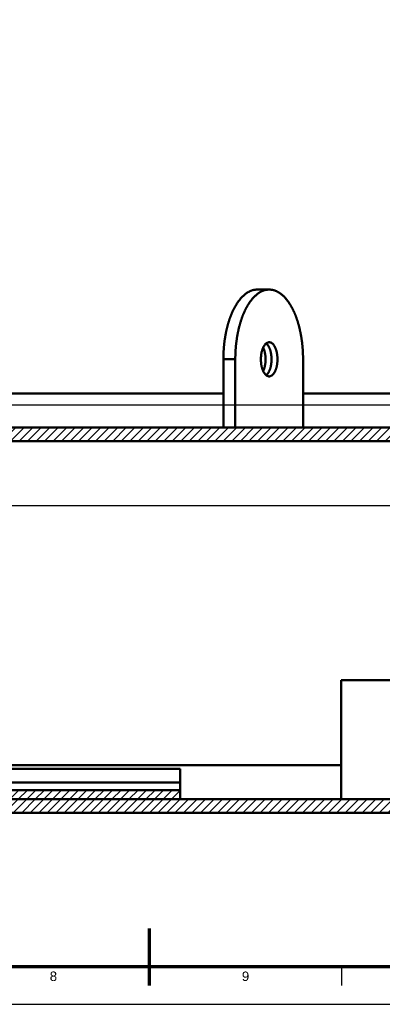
# Model space of a CAD drawing. Header units: millimetres. Extents: x 0 to 841, y 0 to 594.
# Tile 3 of 7: x 391 to 487, y 0 to 260. Entities that reach past the tile are written whole.
import ezdxf
from ezdxf.enums import TextEntityAlignment as Align

# ---------------------------------------------------------------- set-up
doc = ezdxf.new("R2010")
doc.units = ezdxf.units.MM
for name, color, linetype, lineweight in [('ACH', 7, 'CONTINUOUS', 13), ('COTA', 7, 'CONTINUOUS', 25), ('FINA', 7, 'CONTINUOUS', 25), ('MARCO', 7, 'CONTINUOUS', 70), ('TXT', 7, 'CONTINUOUS', 25), ('VIS', 7, 'CONTINUOUS', 50)]:
    doc.layers.add(name, color=color, linetype=linetype, lineweight=lineweight)
doc.styles.add('STD', font='LiberationSans-Regular.ttf')

msp = doc.modelspace()

# ---------------------------------------------------------------- hatches: boundary and pattern name
at = {"layer": 'ACH'}
h = msp.add_hatch(dxfattribs=at)
h.set_pattern_fill('ANSI31', scale=0.5)
h.paths.add_polyline_path([(591.5, 148.63), (347.5, 148.63), (347.5, 152.23), (591.5, 152.23)])
h = msp.add_hatch(dxfattribs=at)
h.set_pattern_fill('ANSI31', scale=0.5)
h.paths.add_polyline_path([(433.58, 54.14), (228.92, 54.14), (228.92, 56.54), (433.58, 56.54)])
h = msp.add_hatch(dxfattribs=at)
h.set_pattern_fill('ANSI31', scale=0.5)
h.paths.add_polyline_path([(587.25, 50.54), (75.25, 50.54), (75.25, 54.14), (587.25, 54.14)])

# ---------------------------------------------------------------- linework, layer by layer
at = {"layer": 'COTA'}
for p, q in [((360.5, 158.23), (596.5, 158.23)), ((79.5, 131.63), (591.5, 131.63))]:
    msp.add_line(p, q, dxfattribs=at)
at = {"layer": 'FINA'}
for p, q in [((425.5, 10), (425.5, 5)), ((476.19, 10), (476.19, 5))]:
    msp.add_line(p, q, dxfattribs=at)
msp.add_lwpolyline([(0, 0), (841, 0), (841, 594), (0, 594)], close=True, dxfattribs=at)
at = {"layer": 'MARCO'}
msp.add_line((425.5, 5), (425.5, 20), dxfattribs=at)
msp.add_lwpolyline([(20, 10), (831, 10), (831, 584), (20, 584)], close=True, dxfattribs=at)
at = {"layer": 'VIS'}
for points in [[(453.93, 188.63), (453.81, 188.63), (453.69, 188.63), (453.57, 188.62), (453.45, 188.61), (453.33, 188.59), (453.21, 188.57), (453.09, 188.55), (452.97, 188.53), (452.86, 188.5), (452.74, 188.47), (452.62, 188.44), (452.51, 188.4), (452.4, 188.36), (452.28, 188.32), (452.17, 188.28), (452.06, 188.23), (451.95, 188.18), (451.84, 188.13), (451.74, 188.07), (451.63, 188.02), (451.52, 187.96), (451.42, 187.9), (451.32, 187.83), (451.22, 187.77), (451.12, 187.7), (451.02, 187.63), (450.92, 187.56), (450.83, 187.49), (450.73, 187.42), (450.64, 187.34), (450.54, 187.26), (450.45, 187.19), (450.36, 187.11), (450.27, 187.03), (450.19, 186.94), (450.1, 186.86), (450.01, 186.78), (449.93, 186.69), (449.85, 186.6), (449.76, 186.52), (449.68, 186.43), (449.6, 186.34), (449.52, 186.25), (449.45, 186.15), (449.37, 186.06), (449.29, 185.97), (449.22, 185.87), (449.15, 185.78), (449.07, 185.68), (449, 185.59), (448.93, 185.49), (448.86, 185.39), (448.79, 185.29), (448.72, 185.19), (448.66, 185.09), (448.59, 184.99), (448.53, 184.89), (448.46, 184.79), (448.4, 184.69), (448.34, 184.59), (448.27, 184.48), (448.21, 184.38), (448.15, 184.28), (448.09, 184.17), (448.03, 184.07), (447.98, 183.96), (447.92, 183.86), (447.86, 183.75), (447.81, 183.64), (447.75, 183.54), (447.7, 183.43), (447.65, 183.32), (447.59, 183.21), (447.54, 183.1), (447.49, 183), (447.44, 182.89), (447.39, 182.78), (447.34, 182.67), (447.29, 182.56), (447.24, 182.45), (447.2, 182.34), (447.15, 182.23), (447.1, 182.12), (447.06, 182), (447.01, 181.89), (446.97, 181.78), (446.93, 181.67), (446.88, 181.56), (446.84, 181.44), (446.8, 181.33), (446.76, 181.22), (446.72, 181.1), (446.68, 180.99), (446.64, 180.88), (446.6, 180.76), (446.56, 180.65), (446.52, 180.54), (446.49, 180.42), (446.45, 180.31), (446.41, 180.19), (446.38, 180.08), (446.34, 179.96), (446.31, 179.85), (446.27, 179.73), (446.24, 179.62), (446.21, 179.5), (446.17, 179.39), (446.14, 179.27), (446.11, 179.15), (446.08, 179.04), (446.05, 178.92), (446.02, 178.8), (445.99, 178.69), (445.96, 178.57), (445.93, 178.45), (445.9, 178.34), (445.88, 178.22), (445.85, 178.1), (445.82, 177.99), (445.8, 177.87), (445.77, 177.75), (445.75, 177.63), (445.72, 177.52), (445.7, 177.4), (445.67, 177.28), (445.65, 177.16), (445.63, 177.05), (445.6, 176.93), (445.58, 176.81), (445.56, 176.69), (445.54, 176.57), (445.52, 176.45), (445.5, 176.34), (445.48, 176.22), (445.46, 176.1), (445.44, 175.98), (445.42, 175.86), (445.4, 175.74), (445.38, 175.62), (445.37, 175.5), (445.35, 175.39), (445.33, 175.27), (445.32, 175.15), (445.3, 175.03), (445.28, 174.91), (445.27, 174.79), (445.25, 174.67), (445.24, 174.55), (445.23, 174.43), (445.21, 174.31), (445.2, 174.19), (445.19, 174.07), (445.18, 173.95), (445.16, 173.83), (445.15, 173.71), (445.14, 173.59), (445.13, 173.48), (445.12, 173.36), (445.11, 173.24), (445.1, 173.12), (445.09, 173), (445.08, 172.88), (445.08, 172.76), (445.07, 172.64), (445.06, 172.52), (445.05, 172.4), (445.05, 172.28), (445.04, 172.16), (445.03, 172.04), (445.03, 171.92), (445.02, 171.8), (445.02, 171.68), (445.01, 171.56), (445.01, 171.44), (445.01, 171.32), (445, 171.2), (445, 171.08), (445, 170.95), (445, 170.83), (444.99, 170.71), (444.99, 170.59), (444.99, 170.47), (444.99, 170.35), (444.99, 170.23)], [(457.07, 188.63), (456.95, 188.63), (456.83, 188.63), (456.71, 188.62), (456.59, 188.61), (456.47, 188.59), (456.36, 188.57), (456.24, 188.55), (456.12, 188.53), (456, 188.5), (455.89, 188.47), (455.77, 188.44), (455.66, 188.4), (455.54, 188.36), (455.43, 188.32), (455.32, 188.28), (455.21, 188.23), (455.1, 188.18), (454.99, 188.13), (454.88, 188.07), (454.78, 188.02), (454.67, 187.96), (454.57, 187.9), (454.47, 187.83), (454.36, 187.77), (454.26, 187.7), (454.17, 187.63), (454.07, 187.56), (453.97, 187.49), (453.88, 187.42), (453.78, 187.34), (453.69, 187.26), (453.6, 187.19), (453.51, 187.11), (453.42, 187.03), (453.33, 186.94), (453.25, 186.86), (453.16, 186.78), (453.08, 186.69), (452.99, 186.6), (452.91, 186.52), (452.83, 186.43), (452.75, 186.34), (452.67, 186.25), (452.59, 186.15), (452.52, 186.06), (452.44, 185.97), (452.37, 185.87), (452.29, 185.78), (452.22, 185.68), (452.15, 185.59), (452.08, 185.49), (452.01, 185.39), (451.94, 185.29), (451.87, 185.19), (451.8, 185.09), (451.74, 184.99), (451.67, 184.89), (451.61, 184.79), (451.55, 184.69), (451.48, 184.59), (451.42, 184.48), (451.36, 184.38), (451.3, 184.28), (451.24, 184.17), (451.18, 184.07), (451.12, 183.96), (451.07, 183.86), (451.01, 183.75), (450.95, 183.64), (450.9, 183.54), (450.85, 183.43), (450.79, 183.32), (450.74, 183.21), (450.69, 183.1), (450.64, 183), (450.59, 182.89), (450.54, 182.78), (450.49, 182.67), (450.44, 182.56), (450.39, 182.45), (450.34, 182.34), (450.3, 182.23), (450.25, 182.12), (450.21, 182), (450.16, 181.89), (450.12, 181.78), (450.07, 181.67), (450.03, 181.56), (449.99, 181.44), (449.95, 181.33), (449.9, 181.22), (449.86, 181.1), (449.82, 180.99), (449.78, 180.88), (449.75, 180.76), (449.71, 180.65), (449.67, 180.54), (449.63, 180.42), (449.6, 180.31), (449.56, 180.19), (449.52, 180.08), (449.49, 179.96), (449.45, 179.85), (449.42, 179.73), (449.39, 179.62), (449.35, 179.5), (449.32, 179.39), (449.29, 179.27), (449.26, 179.15), (449.23, 179.04), (449.2, 178.92), (449.17, 178.8), (449.14, 178.69), (449.11, 178.57), (449.08, 178.45), (449.05, 178.34), (449.02, 178.22), (449, 178.1), (448.97, 177.99), (448.94, 177.87), (448.92, 177.75), (448.89, 177.63), (448.87, 177.52), (448.84, 177.4), (448.82, 177.28), (448.8, 177.16), (448.77, 177.05), (448.75, 176.93), (448.73, 176.81), (448.71, 176.69), (448.68, 176.57), (448.66, 176.45), (448.64, 176.34), (448.62, 176.22), (448.6, 176.1), (448.58, 175.98), (448.57, 175.86), (448.55, 175.74), (448.53, 175.62), (448.51, 175.5), (448.5, 175.39), (448.48, 175.27), (448.46, 175.15), (448.45, 175.03), (448.43, 174.91), (448.42, 174.79), (448.4, 174.67), (448.39, 174.55), (448.37, 174.43), (448.36, 174.31), (448.35, 174.19), (448.33, 174.07), (448.32, 173.95), (448.31, 173.83), (448.3, 173.71), (448.29, 173.59), (448.28, 173.48), (448.27, 173.36), (448.26, 173.24), (448.25, 173.12), (448.24, 173), (448.23, 172.88), (448.22, 172.76), (448.21, 172.64), (448.21, 172.52), (448.2, 172.4), (448.19, 172.28), (448.19, 172.16), (448.18, 172.04), (448.18, 171.92), (448.17, 171.8), (448.17, 171.68), (448.16, 171.56), (448.16, 171.44), (448.15, 171.32), (448.15, 171.2), (448.15, 171.08), (448.14, 170.95), (448.14, 170.83), (448.14, 170.71), (448.14, 170.59), (448.14, 170.47), (448.14, 170.35), (448.14, 170.23)], [(457.07, 188.63), (453.93, 188.63)], [(466.01, 170.23), (466.01, 170.35), (466.01, 170.47), (466.01, 170.59), (466.01, 170.71), (466, 170.83), (466, 170.95), (466, 171.08), (466, 171.2), (465.99, 171.32), (465.99, 171.44), (465.99, 171.56), (465.98, 171.68), (465.98, 171.8), (465.97, 171.92), (465.97, 172.04), (465.96, 172.16), (465.95, 172.28), (465.95, 172.4), (465.94, 172.52), (465.93, 172.64), (465.92, 172.76), (465.92, 172.88), (465.91, 173), (465.9, 173.12), (465.89, 173.24), (465.88, 173.36), (465.87, 173.48), (465.86, 173.59), (465.85, 173.71), (465.84, 173.83), (465.82, 173.95), (465.81, 174.07), (465.8, 174.19), (465.79, 174.31), (465.77, 174.43), (465.76, 174.55), (465.75, 174.67), (465.73, 174.79), (465.72, 174.91), (465.7, 175.03), (465.68, 175.15), (465.67, 175.27), (465.65, 175.39), (465.63, 175.5), (465.62, 175.62), (465.6, 175.74), (465.58, 175.86), (465.56, 175.98), (465.54, 176.1), (465.52, 176.22), (465.5, 176.34), (465.48, 176.45), (465.46, 176.57), (465.44, 176.69), (465.42, 176.81), (465.4, 176.93), (465.37, 177.05), (465.35, 177.16), (465.33, 177.28), (465.3, 177.4), (465.28, 177.52), (465.25, 177.63), (465.23, 177.75), (465.2, 177.87), (465.18, 177.99), (465.15, 178.1), (465.12, 178.22), (465.1, 178.34), (465.07, 178.45), (465.04, 178.57), (465.01, 178.69), (464.98, 178.8), (464.95, 178.92), (464.92, 179.04), (464.89, 179.15), (464.86, 179.27), (464.83, 179.39), (464.79, 179.5), (464.76, 179.62), (464.73, 179.73), (464.69, 179.85), (464.66, 179.96), (464.62, 180.08), (464.59, 180.19), (464.55, 180.31), (464.51, 180.42), (464.48, 180.54), (464.44, 180.65), (464.4, 180.76), (464.36, 180.88), (464.32, 180.99), (464.28, 181.1), (464.24, 181.22), (464.2, 181.33), (464.16, 181.44), (464.12, 181.56), (464.07, 181.67), (464.03, 181.78), (463.99, 181.89), (463.94, 182), (463.9, 182.12), (463.85, 182.23), (463.8, 182.34), (463.76, 182.45), (463.71, 182.56), (463.66, 182.67), (463.61, 182.78), (463.56, 182.89), (463.51, 183), (463.46, 183.1), (463.41, 183.21), (463.35, 183.32), (463.3, 183.43), (463.25, 183.54), (463.19, 183.64), (463.14, 183.75), (463.08, 183.86), (463.02, 183.96), (462.97, 184.07), (462.91, 184.17), (462.85, 184.28), (462.79, 184.38), (462.73, 184.48), (462.66, 184.59), (462.6, 184.69), (462.54, 184.79), (462.47, 184.89), (462.41, 184.99), (462.34, 185.09), (462.28, 185.19), (462.21, 185.29), (462.14, 185.39), (462.07, 185.49), (462, 185.59), (461.93, 185.68), (461.85, 185.78), (461.78, 185.87), (461.71, 185.97), (461.63, 186.06), (461.55, 186.15), (461.48, 186.25), (461.4, 186.34), (461.32, 186.43), (461.24, 186.52), (461.15, 186.6), (461.07, 186.69), (460.99, 186.78), (460.9, 186.86), (460.81, 186.94), (460.73, 187.03), (460.64, 187.11), (460.55, 187.19), (460.46, 187.26), (460.36, 187.34), (460.27, 187.42), (460.17, 187.49), (460.08, 187.56), (459.98, 187.63), (459.88, 187.7), (459.78, 187.77), (459.68, 187.83), (459.58, 187.9), (459.48, 187.96), (459.37, 188.02), (459.26, 188.07), (459.16, 188.13), (459.05, 188.18), (458.94, 188.23), (458.83, 188.28), (458.72, 188.32), (458.6, 188.36), (458.49, 188.4), (458.38, 188.44), (458.26, 188.47), (458.14, 188.5), (458.03, 188.53), (457.91, 188.55), (457.79, 188.57), (457.67, 188.59), (457.55, 188.61), (457.43, 188.62), (457.31, 188.63), (457.19, 188.63), (457.07, 188.63)], [(457.07, 165.73), (456.95, 165.74), (456.84, 165.76), (456.72, 165.79), (456.61, 165.84), (456.5, 165.89), (456.4, 165.95), (456.3, 166.02), (456.21, 166.1), (456.12, 166.18), (456.04, 166.27), (455.96, 166.36), (455.89, 166.46), (455.82, 166.55), (455.75, 166.65), (455.69, 166.76), (455.63, 166.86), (455.57, 166.97), (455.52, 167.08), (455.47, 167.18), (455.42, 167.29), (455.37, 167.41), (455.33, 167.52), (455.29, 167.63), (455.25, 167.75), (455.22, 167.86), (455.18, 167.98), (455.15, 168.09), (455.12, 168.21), (455.09, 168.33), (455.07, 168.44), (455.04, 168.56), (455.02, 168.68), (455, 168.8), (454.98, 168.92), (454.97, 169.04), (454.95, 169.15), (454.94, 169.27), (454.93, 169.39), (454.92, 169.51), (454.91, 169.63), (454.9, 169.75), (454.9, 169.87), (454.89, 169.99), (454.89, 170.11), (454.89, 170.23), (454.89, 170.35), (454.89, 170.47), (454.9, 170.59), (454.9, 170.71), (454.91, 170.83), (454.92, 170.95), (454.93, 171.07), (454.94, 171.19), (454.95, 171.31), (454.97, 171.43), (454.98, 171.55), (455, 171.67), (455.02, 171.79), (455.04, 171.91), (455.07, 172.02), (455.09, 172.14), (455.12, 172.26), (455.15, 172.38), (455.18, 172.49), (455.22, 172.61), (455.25, 172.72), (455.29, 172.84), (455.33, 172.95), (455.37, 173.06), (455.42, 173.17), (455.47, 173.28), (455.52, 173.39), (455.57, 173.5), (455.63, 173.61), (455.69, 173.71), (455.75, 173.81), (455.82, 173.91), (455.89, 174.01), (455.96, 174.11), (456.04, 174.2), (456.12, 174.28), (456.21, 174.37), (456.3, 174.44), (456.4, 174.51), (456.5, 174.58), (456.61, 174.63), (456.72, 174.67), (456.84, 174.71), (456.95, 174.73), (457.07, 174.73)], [(457.69, 170.23), (457.68, 170.36), (457.68, 170.48), (457.68, 170.6), (457.67, 170.73), (457.66, 170.85), (457.66, 170.97), (457.65, 171.09), (457.63, 171.22), (457.62, 171.34), (457.6, 171.46), (457.59, 171.58), (457.57, 171.7), (457.54, 171.82), (457.52, 171.94), (457.5, 172.07), (457.47, 172.19), (457.44, 172.3), (457.41, 172.42), (457.38, 172.54), (457.34, 172.66), (457.3, 172.78), (457.26, 172.89), (457.22, 173.01), (457.18, 173.12), (457.13, 173.24), (457.08, 173.35), (457.02, 173.46), (456.97, 173.57), (456.91, 173.68), (456.84, 173.78), (456.78, 173.88), (456.71, 173.99), (456.63, 174.08), (456.55, 174.18), (456.47, 174.27), (456.38, 174.35), (456.29, 174.43)], [(457.07, 174.73), (457.19, 174.73), (457.31, 174.71), (457.43, 174.67), (457.54, 174.63), (457.65, 174.58), (457.75, 174.51), (457.85, 174.44), (457.94, 174.37), (458.03, 174.28), (458.11, 174.2), (458.19, 174.11), (458.26, 174.01), (458.33, 173.91), (458.4, 173.81), (458.46, 173.71), (458.52, 173.61), (458.58, 173.5), (458.63, 173.39), (458.68, 173.28), (458.73, 173.17), (458.77, 173.06), (458.82, 172.95), (458.86, 172.84), (458.89, 172.72), (458.93, 172.61), (458.96, 172.49), (459, 172.38), (459.03, 172.26), (459.05, 172.14), (459.08, 172.02), (459.1, 171.91), (459.12, 171.79), (459.14, 171.67), (459.16, 171.55), (459.18, 171.43), (459.2, 171.31), (459.21, 171.19), (459.22, 171.07), (459.23, 170.95), (459.24, 170.83), (459.25, 170.71), (459.25, 170.59), (459.26, 170.47), (459.26, 170.35), (459.26, 170.23)], [(456.11, 170.23), (456.11, 170.36), (456.11, 170.48), (456.1, 170.6), (456.1, 170.73), (456.09, 170.85), (456.08, 170.97), (456.07, 171.1), (456.06, 171.22), (456.04, 171.34), (456.03, 171.46), (456.01, 171.59), (455.99, 171.71), (455.97, 171.83), (455.95, 171.95), (455.92, 172.07), (455.89, 172.19), (455.87, 172.31), (455.83, 172.43), (455.8, 172.55), (455.77, 172.67), (455.73, 172.78), (455.69, 172.9), (455.64, 173.02), (455.6, 173.13), (455.55, 173.24), (455.5, 173.36)], [(448.14, 170.23), (444.99, 170.23)], [(444.99, 170.23), (444.99, 152.23)], [(448.14, 170.23), (448.14, 152.23)], [(455.5, 167.11), (455.55, 167.22), (455.6, 167.34), (455.64, 167.45), (455.69, 167.57), (455.73, 167.68), (455.77, 167.8), (455.8, 167.92), (455.83, 168.04), (455.87, 168.16), (455.89, 168.28), (455.92, 168.4), (455.95, 168.52), (455.97, 168.64), (455.99, 168.76), (456.01, 168.88), (456.03, 169), (456.04, 169.13), (456.06, 169.25), (456.07, 169.37), (456.08, 169.49), (456.09, 169.62), (456.1, 169.74), (456.1, 169.86), (456.11, 169.99), (456.11, 170.11), (456.11, 170.23)], [(456.29, 166.04), (456.38, 166.12), (456.47, 166.2), (456.55, 166.29), (456.63, 166.38), (456.71, 166.48), (456.78, 166.58), (456.84, 166.69), (456.91, 166.79), (456.97, 166.9), (457.02, 167.01), (457.08, 167.12), (457.13, 167.23), (457.18, 167.34), (457.22, 167.46), (457.26, 167.57), (457.3, 167.69), (457.34, 167.81), (457.38, 167.93), (457.41, 168.04), (457.44, 168.16), (457.47, 168.28), (457.5, 168.4), (457.52, 168.52), (457.54, 168.64), (457.57, 168.76), (457.59, 168.89), (457.6, 169.01), (457.62, 169.13), (457.63, 169.25), (457.65, 169.37), (457.66, 169.5), (457.66, 169.62), (457.67, 169.74), (457.68, 169.86), (457.68, 169.99), (457.68, 170.11), (457.69, 170.23)], [(459.26, 170.23), (459.26, 170.11), (459.26, 169.99), (459.25, 169.87), (459.25, 169.75), (459.24, 169.63), (459.23, 169.51), (459.22, 169.39), (459.21, 169.27), (459.2, 169.15), (459.18, 169.04), (459.16, 168.92), (459.14, 168.8), (459.12, 168.68), (459.1, 168.56), (459.08, 168.44), (459.05, 168.33), (459.03, 168.21), (459, 168.09), (458.96, 167.98), (458.93, 167.86), (458.89, 167.75), (458.86, 167.63), (458.82, 167.52), (458.77, 167.41), (458.73, 167.29), (458.68, 167.18), (458.63, 167.08), (458.58, 166.97), (458.52, 166.86), (458.46, 166.76), (458.4, 166.65), (458.33, 166.55), (458.26, 166.46), (458.19, 166.36), (458.11, 166.27), (458.03, 166.18), (457.94, 166.1), (457.85, 166.02), (457.75, 165.95), (457.65, 165.89), (457.54, 165.84), (457.43, 165.79), (457.31, 165.76), (457.19, 165.74), (457.07, 165.73)], [(466.01, 152.23), (466.01, 170.23)], [(360.5, 161.23), (444.99, 161.23)], [(466.01, 161.23), (543.5, 161.23)], [(591.5, 152.23), (347.5, 152.23)], [(591.5, 148.63), (347.5, 148.63)], [(476.08, 54.14), (476.08, 85.54)], [(506.08, 85.54), (476.08, 85.54)], [(356.25, 63.14), (476.08, 63.14)], [(228.92, 62.14), (433.58, 62.14)], [(433.58, 62.14), (433.58, 58.54)], [(228.92, 58.54), (433.58, 58.54)], [(433.58, 58.54), (433.58, 56.54)], [(228.92, 56.54), (433.58, 56.54)], [(433.58, 56.54), (433.58, 54.14)], [(75.25, 54.14), (587.25, 54.14)], [(228.92, 54.14), (433.58, 54.14)], [(75.25, 50.54), (587.25, 50.54)]]:
    msp.add_lwpolyline(points, dxfattribs=at)

# ---------------------------------------------------------------- texts
at = {"layer": 'TXT', "style": 'STD'}
for s, p in [('8', (400.16, 7.4)), ('9', (450.84, 7.4))]:
    msp.add_text(s, height=2.5, dxfattribs=at).set_placement(p, align=Align.MIDDLE_CENTER)

doc.saveas('drawing.dxf')
